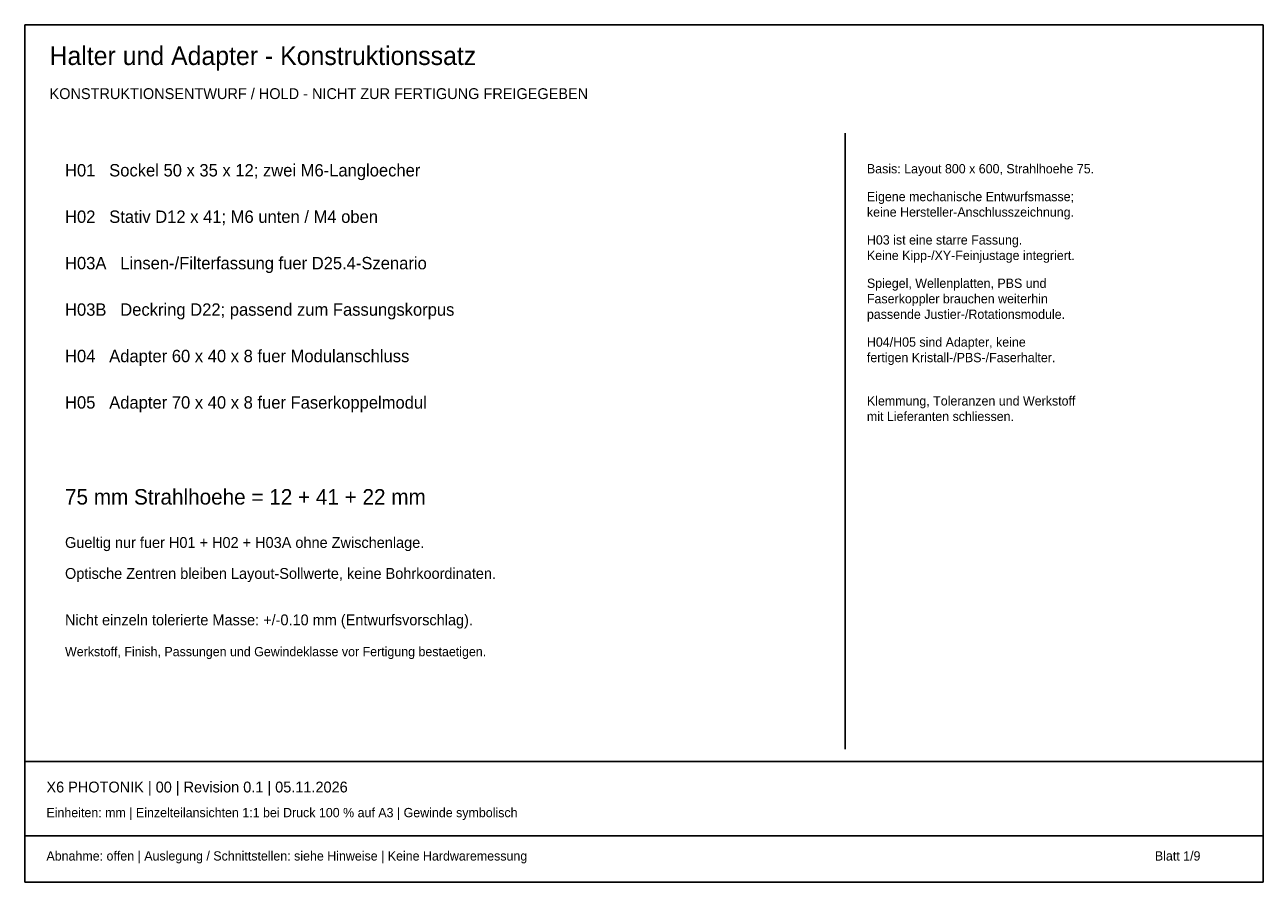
# Model space of a CAD drawing. Header units: millimetres. Extents: x 10 to 410, y 10 to 287.
import ezdxf

# ---------------------------------------------------------------- set-up
doc = ezdxf.new("R2010")
doc.units = ezdxf.units.MM
doc.layers.add('GEOMETRY', color=7, linetype='Continuous')
doc.layers.add('TEXT', color=7, linetype='Continuous')

msp = doc.modelspace()

# ---------------------------------------------------------------- linework, layer by layer
at = {"layer": 'GEOMETRY'}
for p, q in [((410, 287), (10, 287)), ((10, 287), (10, 10)), ((410, 10), (410, 287)), ((275, 53), (275, 252)), ((10, 49), (410, 49)), ((10, 25), (410, 25)), ((10, 10), (410, 10))]:
    msp.add_line(p, q, dxfattribs=at)

# ---------------------------------------------------------------- texts
at = {"layer": 'TEXT'}
for s, height, p in [('Halter und Adapter - Konstruktionssatz', 6, (18, 274)), ('KONSTRUKTIONSENTWURF / HOLD - NICHT ZUR FERTIGUNG FREIGEGEBEN', 3.5, (18, 263)), ('H01   Sockel 50 x 35 x 12; zwei M6-Langloecher', 4, (23, 238)), ('Basis: Layout 800 x 600, Strahlhoehe 75.', 3, (282, 239)), ('Eigene mechanische Entwurfsmasse;', 3, (282, 230)), ('keine Hersteller-Anschlusszeichnung.', 3, (282, 225)), ('H02   Stativ D12 x 41; M6 unten / M4 oben', 4, (23, 223)), ('H03 ist eine starre Fassung.', 3, (282, 216)), ('H03A   Linsen-/Filterfassung fuer D25.4-Szenario', 4, (23, 208)), ('Keine Kipp-/XY-Feinjustage integriert.', 3, (282, 211)), ('Spiegel, Wellenplatten, PBS und', 3, (282, 202)), ('Faserkoppler brauchen weiterhin', 3, (282, 197)), ('H03B   Deckring D22; passend zum Fassungskorpus', 4, (23, 193)), ('passende Justier-/Rotationsmodule.', 3, (282, 192)), ('H04/H05 sind Adapter, keine', 3, (282, 183)), ('H04   Adapter 60 x 40 x 8 fuer Modulanschluss', 4, (23, 178)), ('fertigen Kristall-/PBS-/Faserhalter.', 3, (282, 178)), ('H05   Adapter 70 x 40 x 8 fuer Faserkoppelmodul', 4, (23, 163)), ('Klemmung, Toleranzen und Werkstoff', 3, (282, 164)), ('mit Lieferanten schliessen.', 3, (282, 159)), ('75 mm Strahlhoehe = 12 + 41 + 22 mm', 5, (23, 132)), ('Gueltig nur fuer H01 + H02 + H03A ohne Zwischenlage.', 3.5, (23, 118)), ('Optische Zentren bleiben Layout-Sollwerte, keine Bohrkoordinaten.', 3.5, (23, 108)), ('Nicht einzeln tolerierte Masse: +/-0.10 mm (Entwurfsvorschlag).', 3.5, (23, 93)), ('Werkstoff, Finish, Passungen und Gewindeklasse vor Fertigung bestaetigen.', 3, (23, 83)), ('X6 PHOTONIK | 00 | Revision 0.1 | 05.11.2026', 3.5, (17, 39)), ('Einheiten: mm | Einzelteilansichten 1:1 bei Druck 100 % auf A3 | Gewinde symbolisch', 3, (17, 31)), ('Abnahme: offen | Auslegung / Schnittstellen: siehe Hinweise | Keine Hardwaremessung', 3, (17, 17)), ('Blatt 1/9', 3, (375, 17))]:
    msp.add_text(s, height=height, dxfattribs=at).set_placement(p)

doc.saveas('drawing.dxf')
